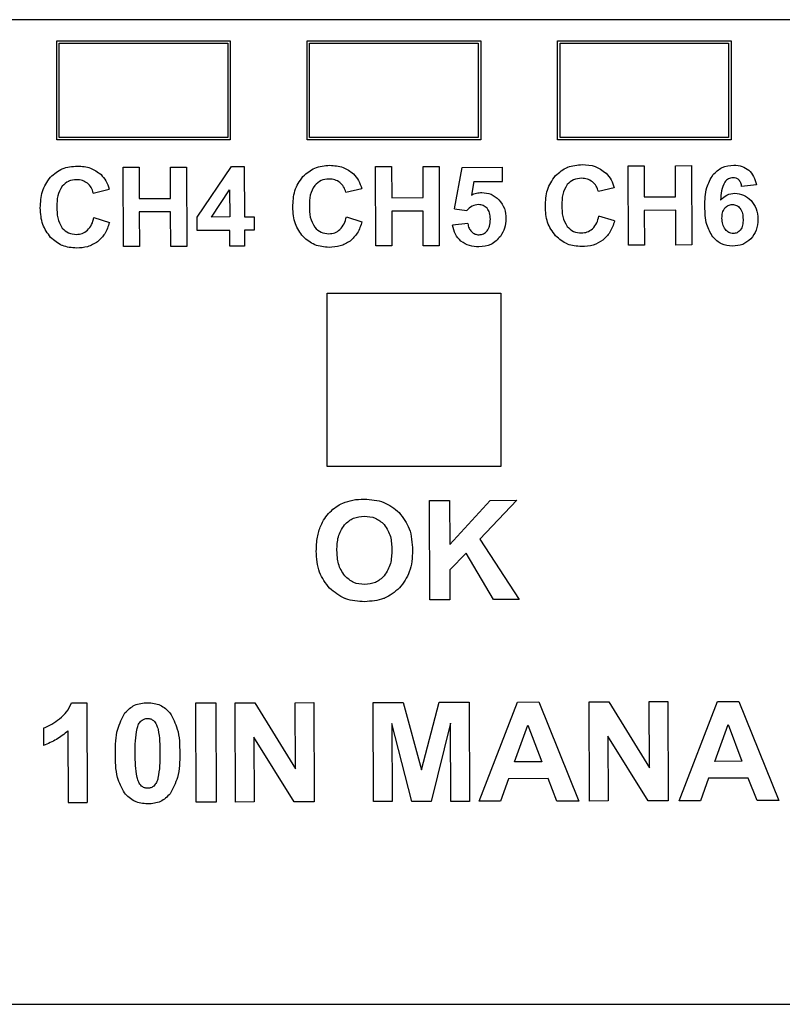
# Model space of a CAD drawing. Header units: millimetres. Extents: x -111 to 105, y 0 to 40.
# Tile 3 of 4: x -21 to 10, y 0 to 40. Entities that reach past the tile are written whole.
import ezdxf

# ---------------------------------------------------------------- set-up
doc = ezdxf.new("R2010")
doc.units = ezdxf.units.MM
doc.layers.get('0').update_dxf_attribs({"linetype": 'CONTINUOUS'})

msp = doc.modelspace()

# ---------------------------------------------------------------- linework, layer by layer
for p, q in [((-3.498, 32.279), (-3.188, 33.946)), ((-3.188, 33.946), (-1.566, 33.951)), ((-1.565, 33.376), (-1.566, 33.951)), ((-2.722, 33.373), (-2.816, 32.829)), ((-2.722, 33.373), (-1.565, 33.376)), ((-18.063, 32.912), (-17.424, 33.066)), ((-7.878, 32.941), (-7.239, 33.096)), ((2.946, 33.125), (2.307, 32.971)), ((8.68, 33.24), (8.086, 33.173)), ((-3.498, 32.279), (-3, 32.209)), ((-18.039, 31.923), (-17.412, 31.726)), ((-7.854, 31.953), (-7.227, 31.756)), ((2.958, 31.785), (2.331, 31.982)), ((-2.959, 31.676), (-3.57, 31.611)), ((-18.946, 12.353), (-18.323, 12.354)), ((-18.323, 12.354), (-18.312, 8.338)), ((-20.078, 11.337), (-20.076, 10.641)), ((-19.087, 11.225), (-19.079, 8.336)), ((-19.079, 8.336), (-18.312, 8.338))]:
    msp.add_line(p, q)
msp.add_lwpolyline([(104.904, 39.9), (-111.096, 39.9), (-111.096, 33.55), (-108.096, 33.55), (-108.096, 32.55), (-108.096, 7.55), (-108.096, 6.55), (-111.096, 6.55), (-111.096, 1.7, 0.414214), (-109.596, 0.2), (-90.5, 0.2), (-90.5, 3.2), (-90, 3.2), (-40, 3.2), (-39.5, 3.2), (-39.5, 0.2), (29.5, 0.2)], format="xyb")
for points in [[(-12.539, 35.053), (-19.539, 35.053), (-19.539, 39.053), (-12.539, 39.053)], [(-12.639, 38.953), (-12.639, 35.153), (-19.439, 35.153), (-19.439, 38.953)], [(-2.439, 35.053), (-9.439, 35.053), (-9.439, 39.053), (-2.439, 39.053)], [(-2.539, 38.953), (-2.539, 35.153), (-9.339, 35.153), (-9.339, 38.953)], [(7.661, 35.053), (0.661, 35.053), (0.661, 39.053), (7.661, 39.053)], [(7.561, 38.953), (7.561, 35.153), (0.761, 35.153), (0.761, 38.953)], [(-16.206, 30.752), (-16.852, 30.75), (-16.861, 33.95), (-16.215, 33.952), (-16.212, 32.692), (-14.946, 32.696), (-14.949, 33.955), (-14.303, 33.957), (-14.294, 30.757), (-14.94, 30.755), (-14.944, 32.155), (-16.21, 32.151)], [(-13.87, 31.402), (-13.872, 31.939), (-12.489, 33.976), (-11.974, 33.977), (-11.968, 31.947), (-11.571, 31.948), (-11.57, 31.409), (-11.967, 31.408), (-11.965, 30.764), (-12.559, 30.762), (-12.561, 31.406)], [(-6.021, 30.781), (-6.667, 30.779), (-6.677, 33.979), (-6.03, 33.981), (-6.027, 32.722), (-4.761, 32.725), (-4.764, 33.985), (-4.118, 33.987), (-4.109, 30.787), (-4.755, 30.785), (-4.759, 32.184), (-6.025, 32.18)], [(5.43, 30.814), (5.426, 32.214), (4.16, 32.21), (4.164, 30.811), (3.518, 30.809), (3.508, 34.009), (4.155, 34.011), (4.158, 32.751), (5.424, 32.755), (5.421, 34.014), (6.067, 34.016), (6.076, 30.816)], [(-12.562, 31.945), (-13.298, 31.943), (-12.565, 33.039)], [(-8.63, 28.88), (-1.63, 28.88), (-1.63, 21.88), (-8.63, 21.88)], [(-2.062, 20.519), (-0.976, 20.523), (-2.477, 18.96), (-0.881, 16.523), (-1.926, 16.52), (-3.031, 18.393), (-3.684, 17.723), (-3.68, 16.514), (-4.488, 16.511), (-4.501, 20.511), (-3.693, 20.514), (-3.687, 18.738)], [(-13.106, 8.353), (-13.913, 8.351), (-13.925, 12.351), (-13.117, 12.353)], [(-9.167, 12.365), (-9.155, 8.365), (-9.965, 8.362), (-11.585, 10.966), (-11.578, 8.358), (-12.328, 8.355), (-12.34, 12.355), (-11.554, 12.358), (-9.909, 9.691), (-9.917, 12.362)], [(-3.646, 8.381), (-3.655, 11.529), (-4.44, 8.378), (-5.218, 8.376), (-6.018, 11.522), (-6.009, 8.374), (-6.759, 8.372), (-6.771, 12.371), (-5.562, 12.375), (-4.829, 9.649), (-4.119, 12.379), (-2.907, 12.383), (-2.896, 8.383)], [(-1.316, 9.296), (-1.643, 8.386), (-2.5, 8.384), (-0.954, 12.388), (-0.1, 12.391), (1.513, 8.396), (0.635, 8.393), (0.283, 9.301)], [(2.693, 11.007), (2.7, 8.399), (1.95, 8.397), (1.938, 12.397), (2.724, 12.399), (4.369, 9.733), (4.361, 12.404), (5.112, 12.406), (5.123, 8.406), (4.313, 8.404)], [(8.354, 9.324), (6.755, 9.319), (6.427, 8.41), (5.571, 8.407), (7.117, 12.412), (7.971, 12.414), (9.584, 8.419), (8.706, 8.416)], [(0.022, 9.974), (-1.07, 9.971), (-0.534, 11.456)], [(7.537, 11.48), (8.093, 9.997), (7.001, 9.994)]]:
    msp.add_lwpolyline(points, close=True)
for points in [[(-19.792, 33.554), (-19.641, 33.683), (-19.49, 33.813), (-19.315, 33.887)], [(-19.315, 33.887), (-19.13, 33.966), (-18.919, 33.982), (-18.708, 33.999)], [(-9.607, 33.583), (-9.456, 33.713), (-9.305, 33.842), (-9.13, 33.916)], [(-9.13, 33.916), (-8.945, 33.995), (-8.734, 34.012), (-8.523, 34.029)], [(0.578, 33.613), (0.737, 33.749), (0.881, 33.872), (1.055, 33.946)], [(6.926, 33.643), (7.042, 33.757), (7.159, 33.871), (7.299, 33.936)], [(7.299, 33.936), (7.44, 34.002), (7.605, 34.018), (7.769, 34.034)], [(-19.061, 33.382), (-19.156, 33.339), (-19.234, 33.266), (-19.316, 33.19)], [(-8.877, 33.411), (-8.971, 33.369), (-9.051, 33.294), (-9.131, 33.219)], [(-8.554, 33.476), (-8.667, 33.466), (-8.779, 33.456), (-8.877, 33.411)], [(1.308, 33.441), (1.214, 33.398), (1.134, 33.323), (1.054, 33.249)], [(1.63, 33.506), (1.518, 33.495), (1.406, 33.485), (1.308, 33.441)], [(7.734, 33.53), (7.667, 33.521), (7.607, 33.513), (7.554, 33.486)], [(7.238, 32.627), (7.319, 32.706), (7.399, 32.785), (7.495, 32.831)], [(7.495, 32.831), (7.589, 32.875), (7.698, 32.887), (7.807, 32.899)], [(7.807, 32.899), (7.931, 32.887), (8.055, 32.875), (8.164, 32.827)], [(8.164, 32.827), (8.276, 32.779), (8.371, 32.694), (8.466, 32.609)], [(-2.527, 32.444), (-2.621, 32.431), (-2.702, 32.42), (-2.777, 32.385)], [(-2.335, 32.408), (-2.393, 32.433), (-2.46, 32.438), (-2.527, 32.444)], [(-2.183, 32.297), (-2.231, 32.34), (-2.279, 32.383), (-2.335, 32.408)], [(-19.314, 31.498), (-19.235, 31.423), (-19.156, 31.348), (-19.063, 31.306)], [(-9.129, 31.528), (-9.049, 31.451), (-8.971, 31.378), (-8.878, 31.335)], [(1.055, 31.557), (1.134, 31.482), (1.213, 31.407), (1.307, 31.365)], [(1.307, 31.365), (1.403, 31.321), (1.513, 31.311), (1.624, 31.301)], [(-19.319, 30.797), (-19.49, 30.869), (-19.634, 30.992), (-19.787, 31.122)], [(-19.063, 31.306), (-18.967, 31.262), (-18.857, 31.252), (-18.746, 31.242)], [(-9.134, 30.827), (-9.305, 30.899), (-9.449, 31.021), (-9.602, 31.152)], [(-2.506, 31.228), (-2.442, 31.235), (-2.382, 31.242), (-2.329, 31.268)], [(1.051, 30.856), (0.88, 30.928), (0.736, 31.051), (0.583, 31.181)], [(8.457, 31.066), (8.352, 30.979), (8.248, 30.892), (8.128, 30.842)], [(7.718, 30.767), (7.563, 30.782), (7.409, 30.797), (7.276, 30.859)], [(8.128, 30.842), (8.003, 30.79), (7.86, 30.778), (7.718, 30.767)], [(-7.141, 20.57), (-6.865, 20.552), (-6.589, 20.535), (-6.345, 20.436)], [(-6.345, 20.436), (-6.121, 20.345), (-5.923, 20.186), (-5.725, 20.027)], [(-7.117, 16.434), (-7.382, 16.45), (-7.648, 16.467), (-7.885, 16.555)], [(-6.354, 16.562), (-6.589, 16.472), (-6.853, 16.453), (-7.117, 16.434)], [(-16.398, 12.258), (-16.244, 12.331), (-16.063, 12.346), (-15.881, 12.361)], [(-15.881, 12.361), (-15.7, 12.347), (-15.518, 12.332), (-15.363, 12.259)], [(-16.786, 11.95), (-16.665, 12.069), (-16.543, 12.189), (-16.398, 12.258)], [(-15.363, 12.259), (-15.217, 12.191), (-15.094, 12.07), (-14.972, 11.949)], [(-16.397, 8.388), (-16.553, 8.462), (-16.683, 8.592), (-16.812, 8.723)], [(-15.353, 8.381), (-15.507, 8.308), (-15.688, 8.292), (-15.87, 8.277)], [(-14.965, 8.689), (-15.086, 8.569), (-15.208, 8.449), (-15.353, 8.381)]]:
    msp.add_open_spline(points, degree=3)
for points, knots in [([(-18.708, 33.999), (-18.525, 33.988), (-18.172, 33.966), (-17.889, 33.756), (-17.753, 33.655)], [0, 0, 0, 0, 0.0539088, 0.1034765, 0.1034765, 0.1034765, 0.1034765]), ([(-8.523, 34.029), (-8.34, 34.017), (-7.987, 33.995), (-7.704, 33.785), (-7.568, 33.684)], [0, 0, 0, 0, 0.0539088, 0.1034765, 0.1034765, 0.1034765, 0.1034765]), ([(1.055, 33.946), (1.06, 33.948), (1.065, 33.95), (1.252, 34.026), (1.457, 34.042), (1.662, 34.058)], [-0.06350561, -0.06350561, -0.06350561, -0.06350561, -0.06164864, -0.06164864, 0, 0, 0, 0]), ([(1.662, 34.058), (1.838, 34.047), (2.014, 34.036), (2.334, 33.924), (2.465, 33.826), (2.616, 33.714)], [-0.1127988, -0.1127988, -0.1127988, -0.1127988, -0.0564908, -0.0564908, 0, 0, 0, 0]), ([(7.769, 34.034), (7.884, 34.028), (8.104, 34.015), (8.286, 33.891), (8.373, 33.832)], [0, 0, 0, 0, 0.03370364, 0.06477515, 0.06477515, 0.06477515, 0.06477515]), ([(8.373, 33.832), (8.447, 33.753), (8.603, 33.584), (8.653, 33.36), (8.68, 33.24)], [0, 0, 0, 0, 0.03176099, 0.06769276, 0.06769276, 0.06769276, 0.06769276]), ([(-20.201, 32.312), (-20.191, 32.539), (-20.181, 32.766), (-20.05, 33.184), (-19.935, 33.349), (-19.792, 33.554)], [-0.1494359, -0.1494359, -0.1494359, -0.1494359, -0.0750985, -0.0750985, 0, 0, 0, 0]), ([(-18.739, 33.447), (-18.85, 33.437), (-18.961, 33.426), (-19.059, 33.383), (-19.06, 33.383), (-19.061, 33.382)], [-0.06848938, -0.06848938, -0.06848938, -0.06848938, -0.03425182, -0.03425182, -0.03375035, -0.03375035, -0.03375035, -0.03375035]), ([(-18.301, 33.304), (-18.366, 33.346), (-18.499, 33.432), (-18.658, 33.442), (-18.739, 33.447)], [0, 0, 0, 0, 0.022684, 0.04677468, 0.04677468, 0.04677468, 0.04677468]), ([(-17.753, 33.655), (-17.684, 33.575), (-17.533, 33.402), (-17.462, 33.184), (-17.424, 33.066)], [0, 0, 0, 0, 0.03145565, 0.06803744, 0.06803744, 0.06803744, 0.06803744]), ([(-10.016, 32.341), (-10.006, 32.569), (-9.996, 32.796), (-9.865, 33.214), (-9.75, 33.378), (-9.607, 33.583)], [-0.1494359, -0.1494359, -0.1494359, -0.1494359, -0.0750985, -0.0750985, 0, 0, 0, 0]), ([(-8.116, 33.333), (-8.186, 33.379), (-8.25, 33.42), (-8.396, 33.467), (-8.475, 33.471), (-8.554, 33.476)], [-0.04770622, -0.04770622, -0.04770622, -0.04770622, -0.0238328, -0.0238328, 0, 0, 0, 0]), ([(-7.568, 33.684), (-7.485, 33.589), (-7.419, 33.512), (-7.31, 33.314), (-7.275, 33.205), (-7.239, 33.096)], [-0.06921501, -0.06921501, -0.06921501, -0.06921501, -0.03443762, -0.03443762, 0, 0, 0, 0]), ([(0.169, 32.371), (0.179, 32.598), (0.189, 32.825), (0.32, 33.243), (0.435, 33.408), (0.578, 33.613)], [-0.1494359, -0.1494359, -0.1494359, -0.1494359, -0.0750985, -0.0750985, 0, 0, 0, 0]), ([(2.069, 33.363), (1.998, 33.408), (1.935, 33.449), (1.789, 33.496), (1.71, 33.501), (1.63, 33.506)], [-0.04770622, -0.04770622, -0.04770622, -0.04770622, -0.0238328, -0.0238328, 0, 0, 0, 0]), ([(2.307, 32.971), (2.283, 33.049), (2.238, 33.2), (2.124, 33.31), (2.069, 33.363)], [0, 0, 0, 0, 0.02392545, 0.04656697, 0.04656697, 0.04656697, 0.04656697]), ([(2.616, 33.714), (2.7, 33.618), (2.766, 33.542), (2.875, 33.344), (2.91, 33.235), (2.946, 33.125)], [-0.06921501, -0.06921501, -0.06921501, -0.06921501, -0.03443762, -0.03443762, 0, 0, 0, 0]), ([(6.604, 32.374), (6.607, 32.633), (6.612, 33.085), (6.832, 33.476), (6.926, 33.643)], [0, 0, 0, 0, 0.0761244, 0.1327772, 0.1327772, 0.1327772, 0.1327772]), ([(7.406, 33.354), (7.345, 33.224), (7.304, 33.133), (7.251, 32.881), (7.245, 32.754), (7.238, 32.627)], [-0.0789114, -0.0789114, -0.0789114, -0.0789114, -0.03809804, -0.03809804, 0, 0, 0, 0]), ([(7.554, 33.486), (7.552, 33.485), (7.55, 33.484), (7.494, 33.453), (7.45, 33.404), (7.406, 33.354)], [-0.02058152, -0.02058152, -0.02058152, -0.02058152, -0.01985098, -0.01985098, 0, 0, 0, 0]), ([(7.972, 33.443), (7.934, 33.472), (7.901, 33.496), (7.822, 33.524), (7.778, 33.527), (7.734, 33.53)], [-0.02651834, -0.02651834, -0.02651834, -0.02651834, -0.01323944, -0.01323944, 0, 0, 0, 0]), ([(8.086, 33.173), (8.078, 33.223), (8.071, 33.273), (8.034, 33.365), (8.007, 33.399), (7.972, 33.443)], [-0.03371149, -0.03371149, -0.03371149, -0.03371149, -0.01699962, -0.01699962, 0, 0, 0, 0]), ([(-19.316, 33.19), (-19.401, 33.045), (-19.463, 32.94), (-19.531, 32.658), (-19.533, 32.51), (-19.535, 32.362)], [-0.09021302, -0.09021302, -0.09021302, -0.09021302, -0.04441989, -0.04441989, 0, 0, 0, 0]), ([(-18.063, 32.912), (-18.087, 32.99), (-18.132, 33.141), (-18.246, 33.251), (-18.301, 33.304)], [0, 0, 0, 0, 0.02392545, 0.04656697, 0.04656697, 0.04656697, 0.04656697]), ([(-9.131, 33.219), (-9.216, 33.075), (-9.278, 32.969), (-9.346, 32.687), (-9.348, 32.539), (-9.35, 32.391)], [-0.09021317, -0.09021317, -0.09021317, -0.09021317, -0.04441997, -0.04441997, 0, 0, 0, 0]), ([(-7.878, 32.941), (-7.902, 33.019), (-7.947, 33.17), (-8.061, 33.28), (-8.116, 33.333)], [0, 0, 0, 0, 0.02392545, 0.04656697, 0.04656697, 0.04656697, 0.04656697]), ([(1.054, 33.249), (0.969, 33.104), (0.907, 32.999), (0.839, 32.717), (0.837, 32.569), (0.835, 32.421)], [-0.09021317, -0.09021317, -0.09021317, -0.09021317, -0.04441997, -0.04441997, 0, 0, 0, 0]), ([(-2.816, 32.829), (-2.748, 32.859), (-2.615, 32.919), (-2.469, 32.928), (-2.397, 32.933)], [0, 0, 0, 0, 0.02211819, 0.04344597, 0.04344597, 0.04344597, 0.04344597]), ([(-2.397, 32.933), (-2.266, 32.921), (-2.135, 32.909), (-1.904, 32.811), (-1.804, 32.724), (-1.705, 32.638)], [-0.07907415, -0.07907415, -0.07907415, -0.07907415, -0.03953696, -0.03953696, 0, 0, 0, 0]), ([(-1.705, 32.638), (-1.612, 32.517), (-1.532, 32.412), (-1.438, 32.154), (-1.428, 32.011), (-1.419, 31.869)], [-0.08593306, -0.08593306, -0.08593306, -0.08593306, -0.04290378, -0.04290378, 0, 0, 0, 0]), ([(8.466, 32.609), (8.547, 32.502), (8.714, 32.278), (8.733, 31.999), (8.743, 31.854)], [0, 0, 0, 0, 0.0393039, 0.08187745, 0.08187745, 0.08187745, 0.08187745]), ([(-19.787, 31.122), (-19.907, 31.288), (-20.164, 31.641), (-20.188, 32.079), (-20.201, 32.312)], [0, 0, 0, 0, 0.0600317, 0.1283372, 0.1283372, 0.1283372, 0.1283372]), ([(-19.535, 32.362), (-19.533, 32.208), (-19.531, 32.054), (-19.462, 31.759), (-19.401, 31.65), (-19.314, 31.498)], [-0.1029688, -0.1029688, -0.1029688, -0.1029688, -0.0524169, -0.0524169, 0, 0, 0, 0]), ([(-9.602, 31.152), (-9.722, 31.317), (-9.979, 31.671), (-10.003, 32.108), (-10.016, 32.341)], [0, 0, 0, 0, 0.0600316, 0.1283371, 0.1283371, 0.1283371, 0.1283371]), ([(-9.35, 32.391), (-9.348, 32.237), (-9.346, 32.084), (-9.277, 31.789), (-9.216, 31.68), (-9.129, 31.528)], [-0.1029686, -0.1029686, -0.1029686, -0.1029686, -0.0524168, -0.0524168, 0, 0, 0, 0]), ([(-2.777, 32.385), (-2.781, 32.383), (-2.785, 32.381), (-2.867, 32.339), (-2.934, 32.274), (-3, 32.209)], [-0.02924503, -0.02924503, -0.02924503, -0.02924503, -0.02787243, -0.02787243, 0, 0, 0, 0]), ([(-2.049, 31.856), (-2.052, 31.944), (-2.058, 32.104), (-2.144, 32.238), (-2.183, 32.297)], [0, 0, 0, 0, 0.02599495, 0.04690668, 0.04690668, 0.04690668, 0.04690668]), ([(0.583, 31.181), (0.443, 31.375), (0.327, 31.534), (0.193, 31.933), (0.181, 32.152), (0.169, 32.371)], [-0.1319894, -0.1319894, -0.1319894, -0.1319894, -0.0657526, -0.0657526, 0, 0, 0, 0]), ([(0.835, 32.421), (0.837, 32.267), (0.839, 32.113), (0.908, 31.818), (0.969, 31.709), (1.055, 31.557)], [-0.1029686, -0.1029686, -0.1029686, -0.1029686, -0.0524168, -0.0524168, 0, 0, 0, 0]), ([(6.92, 31.141), (6.829, 31.303), (6.615, 31.683), (6.608, 32.122), (6.604, 32.374)], [0, 0, 0, 0, 0.0549253, 0.1290886, 0.1290886, 0.1290886, 0.1290886]), ([(7.293, 31.898), (7.295, 31.972), (7.297, 32.046), (7.336, 32.185), (7.37, 32.238), (7.414, 32.308)], [0, 0, 0, 0, 0.02220097, 0.02220097, 0.04479759, 0.04479759, 0.04479759, 0.04479759]), ([(7.414, 32.308), (7.456, 32.348), (7.498, 32.388), (7.597, 32.435), (7.654, 32.441), (7.713, 32.447)], [0, 0, 0, 0, 0.01740593, 0.01740593, 0.03481732, 0.03481732, 0.03481732, 0.03481732]), ([(7.713, 32.447), (7.773, 32.441), (7.831, 32.435), (7.933, 32.387), (7.976, 32.345), (8.019, 32.303)], [0, 0, 0, 0, 0.01824743, 0.01824743, 0.03649134, 0.03649134, 0.03649134, 0.03649134]), ([(8.019, 32.303), (8.065, 32.223), (8.1, 32.165), (8.139, 32.01), (8.14, 31.928), (8.142, 31.846)], [0, 0, 0, 0, 0.0277329, 0.0277329, 0.05471061, 0.05471061, 0.05471061, 0.05471061]), ([(-18.304, 31.407), (-18.231, 31.491), (-18.175, 31.556), (-18.088, 31.73), (-18.064, 31.827), (-18.039, 31.923)], [-0.06015403, -0.06015403, -0.06015403, -0.06015403, -0.02982897, -0.02982897, 0, 0, 0, 0]), ([(-8.119, 31.437), (-8.046, 31.521), (-7.99, 31.585), (-7.903, 31.76), (-7.879, 31.856), (-7.854, 31.953)], [-0.06015403, -0.06015403, -0.06015403, -0.06015403, -0.02982897, -0.02982897, 0, 0, 0, 0]), ([(-2.181, 31.385), (-2.143, 31.449), (-2.056, 31.593), (-2.052, 31.762), (-2.049, 31.856)], [0, 0, 0, 0, 0.02196489, 0.04964193, 0.04964193, 0.04964193, 0.04964193]), ([(-1.419, 31.869), (-1.427, 31.742), (-1.436, 31.615), (-1.512, 31.379), (-1.578, 31.272), (-1.646, 31.163)], [-0.07733386, -0.07733386, -0.07733386, -0.07733386, -0.03866861, -0.03866861, 0, 0, 0, 0]), ([(2.066, 31.466), (2.139, 31.55), (2.195, 31.615), (2.282, 31.789), (2.306, 31.886), (2.331, 31.982)], [-0.06015403, -0.06015403, -0.06015403, -0.06015403, -0.02982897, -0.02982897, 0, 0, 0, 0]), ([(2.958, 31.785), (2.907, 31.625), (2.811, 31.326), (2.586, 31.107), (2.481, 31.006)], [0, 0, 0, 0, 0.04951428, 0.092646, 0.092646, 0.092646, 0.092646]), ([(7.432, 31.437), (7.382, 31.515), (7.344, 31.576), (7.3, 31.732), (7.296, 31.815), (7.293, 31.898)], [0, 0, 0, 0, 0.02778932, 0.02778932, 0.05518653, 0.05518653, 0.05518653, 0.05518653]), ([(8.142, 31.846), (8.141, 31.768), (8.141, 31.69), (8.106, 31.541), (8.074, 31.486), (8.03, 31.409)], [0, 0, 0, 0, 0.02336771, 0.02336771, 0.047513, 0.047513, 0.047513, 0.047513]), ([(8.743, 31.854), (8.733, 31.701), (8.716, 31.409), (8.54, 31.176), (8.457, 31.066)], [0, 0, 0, 0, 0.0448388, 0.08558435, 0.08558435, 0.08558435, 0.08558435]), ([(-18.746, 31.242), (-18.664, 31.249), (-18.5, 31.262), (-18.369, 31.359), (-18.304, 31.407)], [0, 0, 0, 0, 0.02430339, 0.04807465, 0.04807465, 0.04807465, 0.04807465]), ([(-17.412, 31.726), (-17.463, 31.566), (-17.559, 31.267), (-17.784, 31.048), (-17.889, 30.947)], [0, 0, 0, 0, 0.04951437, 0.09264609, 0.09264609, 0.09264609, 0.09264609]), ([(-8.561, 31.272), (-8.48, 31.278), (-8.398, 31.285), (-8.25, 31.34), (-8.186, 31.387), (-8.119, 31.437)], [-0.05010876, -0.05010876, -0.05010876, -0.05010876, -0.02505738, -0.02505738, 0, 0, 0, 0]), ([(-7.227, 31.756), (-7.278, 31.596), (-7.374, 31.296), (-7.599, 31.078), (-7.704, 30.976)], [0, 0, 0, 0, 0.04951428, 0.092646, 0.092646, 0.092646, 0.092646]), ([(-3.234, 30.973), (-3.318, 31.06), (-3.492, 31.241), (-3.543, 31.485), (-3.57, 31.611)], [0, 0, 0, 0, 0.03571759, 0.07345129, 0.07345129, 0.07345129, 0.07345129]), ([(-2.959, 31.676), (-2.947, 31.615), (-2.936, 31.553), (-2.885, 31.443), (-2.847, 31.399), (-2.803, 31.348)], [-0.04022562, -0.04022562, -0.04022562, -0.04022562, -0.02015111, -0.02015111, 0, 0, 0, 0]), ([(-2.329, 31.268), (-2.328, 31.268), (-2.327, 31.269), (-2.272, 31.295), (-2.226, 31.34), (-2.181, 31.385)], [-0.01945925, -0.01945925, -0.01945925, -0.01945925, -0.01909744, -0.01909744, 0, 0, 0, 0]), ([(1.624, 31.301), (1.705, 31.308), (1.787, 31.314), (1.935, 31.369), (1.999, 31.417), (2.066, 31.466)], [-0.05010876, -0.05010876, -0.05010876, -0.05010876, -0.02505738, -0.02505738, 0, 0, 0, 0]), ([(7.747, 31.275), (7.68, 31.284), (7.624, 31.292), (7.519, 31.347), (7.475, 31.392), (7.432, 31.437)], [0, 0, 0, 0, 0.02021707, 0.02021707, 0.04033039, 0.04033039, 0.04033039, 0.04033039]), ([(8.03, 31.409), (7.99, 31.371), (7.951, 31.332), (7.857, 31.287), (7.802, 31.281), (7.747, 31.275)], [0, 0, 0, 0, 0.01658945, 0.01658945, 0.03318092, 0.03318092, 0.03318092, 0.03318092]), ([(-8.878, 31.335), (-8.877, 31.335), (-8.876, 31.334), (-8.78, 31.291), (-8.671, 31.281), (-8.561, 31.272)], [-0.03332256, -0.03332256, -0.03332256, -0.03332256, -0.03300077, -0.03300077, 0, 0, 0, 0]), ([(-7.704, 30.976), (-7.845, 30.891), (-7.964, 30.819), (-8.248, 30.736), (-8.401, 30.727), (-8.553, 30.719)], [-0.0918211, -0.0918211, -0.0918211, -0.0918211, -0.04578734, -0.04578734, 0, 0, 0, 0]), ([(-2.511, 30.737), (-2.642, 30.744), (-2.774, 30.751), (-3.016, 30.827), (-3.116, 30.894), (-3.234, 30.973)], [-0.08486685, -0.08486685, -0.08486685, -0.08486685, -0.04253552, -0.04253552, 0, 0, 0, 0]), ([(-2.803, 31.348), (-2.759, 31.314), (-2.716, 31.279), (-2.617, 31.239), (-2.563, 31.233), (-2.506, 31.228)], [-0.03430786, -0.03430786, -0.03430786, -0.03430786, -0.01715725, -0.01715725, 0, 0, 0, 0]), ([(-1.646, 31.163), (-1.702, 31.103), (-1.758, 31.043), (-1.89, 30.921), (-1.956, 30.874), (-2.169, 30.77), (-2.34, 30.754), (-2.511, 30.737)], [-0.0954929, -0.0954929, -0.0954929, -0.0954929, -0.07595155, -0.07595155, -0.05160015, -0.05160015, 0, 0, 0, 0]), ([(2.481, 31.006), (2.358, 30.931), (2.097, 30.774), (1.793, 30.757), (1.632, 30.749)], [0, 0, 0, 0, 0.04252459, 0.08996529, 0.08996529, 0.08996529, 0.08996529]), ([(7.276, 30.859), (7.275, 30.86), (7.275, 30.86), (7.142, 30.922), (7.031, 31.032), (6.92, 31.141)], [-0.04684744, -0.04684744, -0.04684744, -0.04684744, -0.0467221, -0.0467221, 0, 0, 0, 0]), ([(-18.738, 30.69), (-18.936, 30.706), (-19.134, 30.722), (-19.313, 30.794), (-19.316, 30.796), (-19.319, 30.797)], [-0.12304976, -0.12304976, -0.12304976, -0.12304976, -0.0615439, -0.0615439, -0.06044262, -0.06044262, -0.06044262, -0.06044262]), ([(-17.889, 30.947), (-18.03, 30.861), (-18.149, 30.789), (-18.433, 30.706), (-18.586, 30.698), (-18.738, 30.69)], [-0.09182083, -0.09182083, -0.09182083, -0.09182083, -0.04578722, -0.04578722, 0, 0, 0, 0]), ([(-8.553, 30.719), (-8.751, 30.735), (-8.95, 30.751), (-9.128, 30.824), (-9.131, 30.825), (-9.134, 30.827)], [-0.12305056, -0.12305056, -0.12305056, -0.12305056, -0.0615443, -0.0615443, -0.06044279, -0.06044279, -0.06044279, -0.06044279]), ([(1.632, 30.749), (1.434, 30.765), (1.235, 30.781), (1.057, 30.853), (1.054, 30.855), (1.051, 30.856)], [-0.12305056, -0.12305056, -0.12305056, -0.12305056, -0.0615443, -0.0615443, -0.06044279, -0.06044279, -0.06044279, -0.06044279]), ([(-8.519, 20.047), (-8.44, 20.123), (-8.286, 20.269), (-8.096, 20.363), (-8.003, 20.409)], [0, 0, 0, 0, 0.03253589, 0.06334094, 0.06334094, 0.06334094, 0.06334094]), ([(-8.003, 20.409), (-7.87, 20.456), (-7.592, 20.554), (-7.296, 20.565), (-7.141, 20.57)], [0, 0, 0, 0, 0.04195925, 0.08810461, 0.08810461, 0.08810461, 0.08810461]), ([(-8.89, 19.498), (-8.84, 19.597), (-8.741, 19.797), (-8.593, 19.964), (-8.519, 20.047)], [0, 0, 0, 0, 0.03317677, 0.06655449, 0.06655449, 0.06655449, 0.06655449]), ([(-7.935, 19.535), (-7.816, 19.642), (-7.706, 19.74), (-7.438, 19.854), (-7.284, 19.867), (-7.131, 19.88)], [0, 0, 0, 0, 0.04806134, 0.04806134, 0.09606961, 0.09606961, 0.09606961, 0.09606961]), ([(-7.131, 19.88), (-6.978, 19.868), (-6.826, 19.857), (-6.558, 19.746), (-6.449, 19.65), (-6.329, 19.544)], [0, 0, 0, 0, 0.04589194, 0.04589194, 0.09185056, 0.09185056, 0.09185056, 0.09185056]), ([(-5.725, 20.027), (-5.57, 19.817), (-5.236, 19.366), (-5.205, 18.804), (-5.189, 18.503)], [0, 0, 0, 0, 0.07669, 0.1646674, 0.1646674, 0.1646674, 0.1646674]), ([(-9.069, 18.471), (-9.065, 18.66), (-9.056, 19.012), (-8.942, 19.344), (-8.89, 19.498)], [0, 0, 0, 0, 0.0563929, 0.1047615, 0.1047615, 0.1047615, 0.1047615]), ([(-8.237, 18.501), (-8.232, 18.688), (-8.227, 18.874), (-8.131, 19.224), (-8.047, 19.358), (-7.935, 19.535)], [0, 0, 0, 0, 0.0560056, 0.0560056, 0.1131386, 0.1131386, 0.1131386, 0.1131386]), ([(-6.329, 19.544), (-6.217, 19.369), (-6.132, 19.237), (-6.036, 18.89), (-6.03, 18.705), (-6.024, 18.52)], [0, 0, 0, 0, 0.0624496, 0.0624496, 0.1236217, 0.1236217, 0.1236217, 0.1236217]), ([(-8.537, 16.974), (-8.691, 17.181), (-9.021, 17.624), (-9.052, 18.177), (-9.069, 18.471)], [0, 0, 0, 0, 0.075802, 0.1620447, 0.1620447, 0.1620447, 0.1620447]), ([(-7.92, 17.472), (-8.034, 17.647), (-8.122, 17.78), (-8.223, 18.128), (-8.23, 18.315), (-8.237, 18.501)], [0, 0, 0, 0, 0.0625534, 0.0625534, 0.1240783, 0.1240783, 0.1240783, 0.1240783]), ([(-6.024, 18.52), (-6.029, 18.331), (-6.034, 18.142), (-6.131, 17.789), (-6.217, 17.654), (-6.33, 17.475)], [0, 0, 0, 0, 0.0566049, 0.0566049, 0.1143154, 0.1143154, 0.1143154, 0.1143154]), ([(-5.189, 18.503), (-5.203, 18.205), (-5.23, 17.647), (-5.558, 17.196), (-5.711, 16.986)], [0, 0, 0, 0, 0.0873214, 0.1635898, 0.1635898, 0.1635898, 0.1635898]), ([(-7.122, 17.124), (-7.274, 17.138), (-7.427, 17.151), (-7.693, 17.267), (-7.804, 17.368), (-7.92, 17.472)], [0, 0, 0, 0, 0.045915, 0.045915, 0.09183502, 0.09183502, 0.09183502, 0.09183502]), ([(-6.33, 17.475), (-6.444, 17.37), (-6.554, 17.269), (-6.818, 17.153), (-6.97, 17.139), (-7.122, 17.124)], [0, 0, 0, 0, 0.04654599, 0.04654599, 0.09308219, 0.09308219, 0.09308219, 0.09308219]), ([(-7.885, 16.555), (-7.896, 16.559), (-8.132, 16.65), (-8.34, 16.816), (-8.537, 16.974)], [0.07764889, 0.07764889, 0.07764889, 0.07764889, 0.08122989, 0.15529777, 0.15529777, 0.15529777, 0.15529777]), ([(-5.711, 16.986), (-5.906, 16.826), (-6.11, 16.658), (-6.344, 16.565), (-6.354, 16.562)], [0, 0, 0, 0, 0.07395377, 0.07719402, 0.07719402, 0.07719402, 0.07719402]), ([(-19.427, 11.711), (-19.323, 11.801), (-19.22, 11.891), (-19.059, 12.104), (-19.006, 12.221), (-18.946, 12.353)], [-0.08689683, -0.08689683, -0.08689683, -0.08689683, -0.04350309, -0.04350309, 0, 0, 0, 0]), ([(-17.174, 10.322), (-17.172, 10.654), (-17.167, 11.229), (-16.899, 11.735), (-16.786, 11.95)], [0, 0, 0, 0, 0.0976305, 0.1694397, 0.1694397, 0.1694397, 0.1694397]), ([(-14.972, 11.949), (-14.858, 11.736), (-14.588, 11.231), (-14.581, 10.655), (-14.577, 10.322)], [0, 0, 0, 0, 0.0715386, 0.1696373, 0.1696373, 0.1696373, 0.1696373]), ([(-20.078, 11.337), (-19.948, 11.391), (-19.846, 11.432), (-19.628, 11.559), (-19.528, 11.635), (-19.427, 11.711)], [-0.07623682, -0.07623682, -0.07623682, -0.07623682, -0.03787187, -0.03787187, 0, 0, 0, 0]), ([(-16.296, 11.318), (-16.279, 11.377), (-16.263, 11.437), (-16.208, 11.546), (-16.174, 11.584), (-16.128, 11.636)], [0, 0, 0, 0, 0.0185234, 0.0185234, 0.03759248, 0.03759248, 0.03759248, 0.03759248]), ([(-16.128, 11.636), (-16.09, 11.662), (-16.053, 11.688), (-15.97, 11.718), (-15.925, 11.722), (-15.88, 11.726)], [0, 0, 0, 0, 0.0136429, 0.0136429, 0.02728602, 0.02728602, 0.02728602, 0.02728602]), ([(-15.88, 11.726), (-15.834, 11.722), (-15.789, 11.719), (-15.707, 11.689), (-15.67, 11.663), (-15.632, 11.638)], [0, 0, 0, 0, 0.01360617, 0.01360617, 0.02721232, 0.02721232, 0.02721232, 0.02721232]), ([(-15.632, 11.638), (-15.583, 11.579), (-15.548, 11.537), (-15.489, 11.416), (-15.471, 11.351), (-15.453, 11.286)], [0, 0, 0, 0, 0.02306986, 0.02306986, 0.045162, 0.045162, 0.045162, 0.045162]), ([(-19.087, 11.225), (-19.239, 11.098), (-19.384, 10.976), (-19.714, 10.782), (-19.895, 10.712), (-20.076, 10.641)], [-0.1164132, -0.1164132, -0.1164132, -0.1164132, -0.0581995, -0.0581995, 0, 0, 0, 0]), ([(-16.372, 10.316), (-16.373, 10.484), (-16.374, 10.653), (-16.35, 10.996), (-16.328, 11.128), (-16.296, 11.318)], [0, 0, 0, 0, 0.0504326, 0.0504326, 0.103698, 0.103698, 0.103698, 0.103698]), ([(-15.453, 11.286), (-15.422, 11.104), (-15.401, 10.978), (-15.379, 10.644), (-15.379, 10.482), (-15.379, 10.319)], [0, 0, 0, 0, 0.0555022, 0.0555022, 0.1074267, 0.1074267, 0.1074267, 0.1074267]), ([(-16.812, 8.723), (-16.916, 8.927), (-17.17, 9.426), (-17.173, 9.99), (-17.174, 10.322)], [0, 0, 0, 0, 0.0679596, 0.1659463, 0.1659463, 0.1659463, 0.1659463]), ([(-16.298, 9.349), (-16.329, 9.532), (-16.35, 9.658), (-16.373, 9.992), (-16.372, 10.154), (-16.372, 10.316)], [0, 0, 0, 0, 0.0555022, 0.0555022, 0.1074267, 0.1074267, 0.1074267, 0.1074267]), ([(-15.379, 10.319), (-15.378, 10.152), (-15.377, 9.984), (-15.401, 9.641), (-15.423, 9.509), (-15.455, 9.32)], [0, 0, 0, 0, 0.0502988, 0.0502988, 0.1034689, 0.1034689, 0.1034689, 0.1034689]), ([(-14.577, 10.322), (-14.579, 9.989), (-14.584, 9.411), (-14.852, 8.904), (-14.965, 8.689)], [0, 0, 0, 0, 0.0980377, 0.1699713, 0.1699713, 0.1699713, 0.1699713]), ([(-16.119, 8.999), (-16.168, 9.058), (-16.204, 9.099), (-16.263, 9.219), (-16.28, 9.284), (-16.298, 9.349)], [0, 0, 0, 0, 0.02301061, 0.02301061, 0.04502947, 0.04502947, 0.04502947, 0.04502947]), ([(-15.455, 9.32), (-15.472, 9.261), (-15.488, 9.201), (-15.543, 9.093), (-15.577, 9.054), (-15.623, 9.002)], [0, 0, 0, 0, 0.01852341, 0.01852341, 0.0375925, 0.0375925, 0.0375925, 0.0375925]), ([(-15.871, 8.913), (-15.916, 8.916), (-15.962, 8.92), (-16.044, 8.948), (-16.081, 8.974), (-16.119, 8.999)], [0, 0, 0, 0, 0.01355015, 0.01355015, 0.02710032, 0.02710032, 0.02710032, 0.02710032]), ([(-15.623, 9.002), (-15.661, 8.976), (-15.698, 8.95), (-15.781, 8.92), (-15.826, 8.917), (-15.871, 8.913)], [0, 0, 0, 0, 0.01364302, 0.01364302, 0.02728625, 0.02728625, 0.02728625, 0.02728625]), ([(-15.87, 8.277), (-16.054, 8.295), (-16.238, 8.312), (-16.396, 8.387), (-16.396, 8.387), (-16.397, 8.388)], [-0.11196703, -0.11196703, -0.11196703, -0.11196703, -0.05598495, -0.05598495, -0.05569983, -0.05569983, -0.05569983, -0.05569983])]:
    msp.add_open_spline(points, degree=3, knots=knots)

doc.saveas('drawing.dxf')
